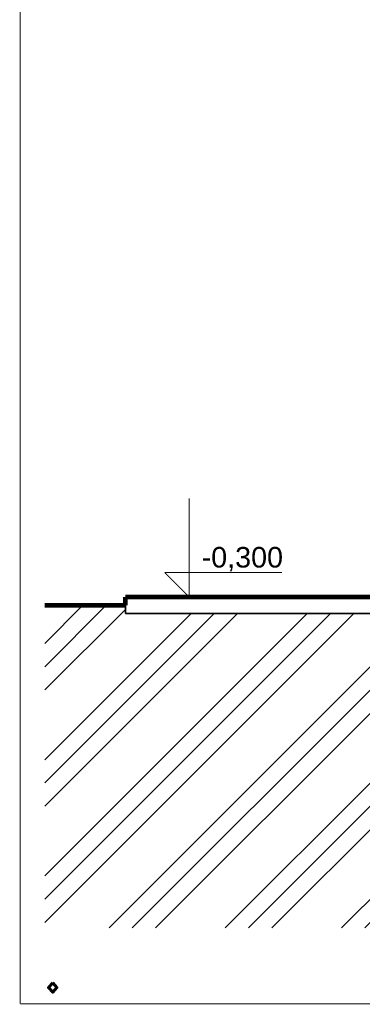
# Model space of a CAD drawing. Extents: x -289843 to 60066, y -44128 to 109843.
# Tile 44 of 61: x 28560 to 30644, y -5020 to 972. Entities that reach past the tile are written whole.
import ezdxf

# ---------------------------------------------------------------- set-up
doc = ezdxf.new("R2010")
doc.units = 0
doc.header["$MEASUREMENT"] = 0
for name, color, linetype in [('KÓTY', 7, 'Continuous'), ('múry', 7, 'Continuous'), ('vyplne', 7, 'Continuous')]:
    doc.layers.add(name, color=color, linetype=linetype)
doc.layers.add('PO VECI', color=1, linetype='Continuous', lineweight=60)
doc.styles.add('GENERATED_STYLE_1', font='arial.ttf')
doc.styles.get("Standard").update_dxf_attribs({"font": 'txt', "bigfont": 'BIGFONT.SHX'})

# ---------------------------------------------------------------- blocks, each defined once
blk = doc.blocks.new('HATCH_557', base_point=(8196.9, -2312.8))
at = {"layer": 'vyplne'}
h = blk.add_hatch(dxfattribs=at)
h.set_pattern_fill('ALUMINUM SIDING', color=14, scale=100, angle=45, style=0, pattern_type=0)
h.set_pattern_definition([(45, (0, 0), (-353.553, 353.553), []), (45, (-70.7, 70.7), (-353.553, 353.553), []), (45, (-141.4, 141.4), (-353.553, 353.553), [])])
h.paths.add_polyline_path([(8196.9, -2312.8), (8196.9, -50), (6605.4, -50), (6605.4, -100), (6105.4, -100), (6105.4, -1500), (5705.4, -1500), (5705.4, -550), (-2244.6, -550), (-2244.6, -1300), (-2694.6, -1300), (-2694.6, -1450), (-4519.6, -1450), (-4519.6, -1500), (-4919.6, -1500), (-4919.6, -1300), (-4919.6, -550), (-5444.6, -550), (-10044.6, -550), (-10044.6, -1500), (-10444.6, -1500), (-10444.6, -400), (-11944.6, -400), (-11944.6, -350), (-12435.3, -350), (-12435.3, -2312.8)], flags=0)
blk = doc.blocks.new('DIM_2106', base_point=(-11556.1, -300))
at = {"layer": 'KÓTY', "color": 124, "linetype": 'Continuous', "const_width": 6.17}
for points in [[(-11556.1, -300), (-11556.1, 300)], [(-11556.1, -300), (-11706.1, -150)], [(-11706.1, -150), (-11556.1, -150)], [(-11556.1, -150), (-10991.8, -150)], [(-11556.1, -300), (-11856.1, -300)], [(-11556.1, -300), (-11443.6, -300)]]:
    blk.add_lwpolyline(points, dxfattribs=at)
at = {"layer": 'KÓTY', "color": 124, "style": 'GENERATED_STYLE_1', "oblique": 0}
blk.add_text('-0,300', height=125, dxfattribs=at).set_placement((-11481.1, -120))

msp = doc.modelspace()

# ---------------------------------------------------------------- linework, layer by layer
at = {"layer": 'múry', "color": 7, "linetype": 'Continuous'}
for points, const_width in [([(28563.5, -5016.8), (28563.5, 9833.2)], 6), ([(30703.5, -2541.6), (29203.5, -2541.6)], 27.5), ([(29203.5, -2541.6), (29203.5, -2591.6)], 27.5), ([(29203.5, -2591.6), (28712.8, -2591.6)], 27.5), ([(29203.5, -2591.6), (29203.5, -2641.6)], 11), ([(30703.5, -2641.6), (29203.5, -2641.6)], 11), ([(28563.5, -5016.8), (60063.5, -5016.8)], 6)]:
    msp.add_lwpolyline(points, dxfattribs=dict(at, const_width=const_width))

# ---------------------------------------------------------------- block references
at = {"layer": 'KÓTY', "color": 7, "linetype": 'Continuous'}
msp.add_blockref('DIM_2106', (29592.1, -2541.6), dxfattribs=at)
at = {"layer": 'vyplne', "color": 7, "linetype": 'Continuous'}
msp.add_blockref('HATCH_557', (49345, -4554.4), dxfattribs=at)

# ---------------------------------------------------------------- texts
at = {"layer": 'PO VECI', "color": 1, "ltscale": 30}
msp.add_text('.', height=600, dxfattribs=at).set_placement((28632.5, -4946.8))

doc.saveas('drawing.dxf')
